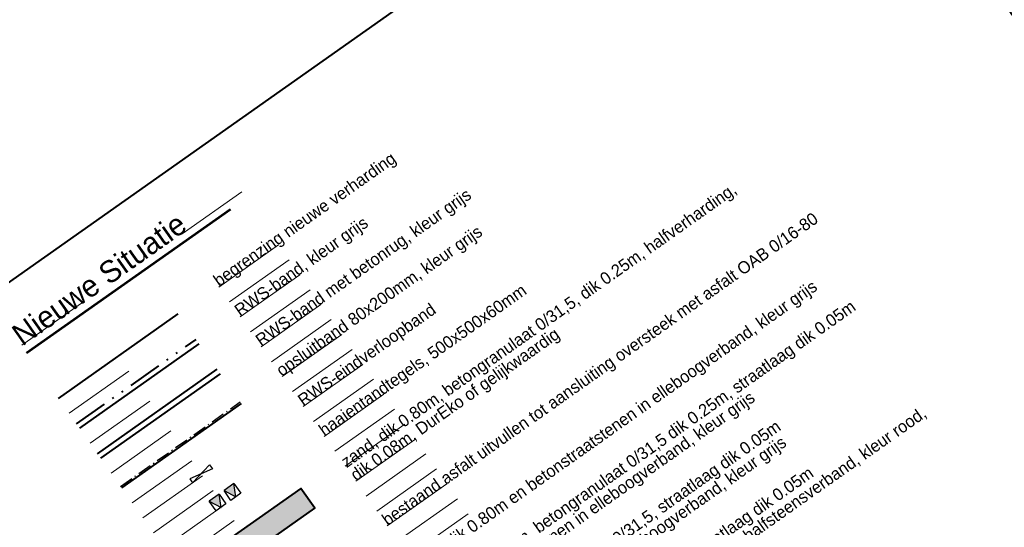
# Model space of a CAD drawing. Header units: metres. Extents: x 148786 to 149386, y 485542 to 486087.
# Tile 5 of 12: x 149000 to 149101, y 485677 to 485729. Entities that reach past the tile are written whole.
import ezdxf

# ---------------------------------------------------------------- set-up
doc = ezdxf.new("R2010")
doc.units = ezdxf.units.M
doc.header["$MEASUREMENT"] = 0
doc.linetypes.add('820', pattern=[2.27, 1.4, -0.4, 0.07, -0.4])
doc.linetypes.add('rws', pattern=[2.74, 1.4, -0.4, 0.07, -0.4, 0.07, -0.4])
for name, color, linetype, lineweight in [('BWR-alg-details verklaring', 7, 'Continuous', 30), ('BWR-nieuw-band-basislijn_GV', 7, 'Continuous', 40), ('BWR-nieuw-band-opsluit 80x200_GV', 1, '820', 30), ('BWR-nieuw-band-trottoir rws 115¯225x240 betonrug_GV', 94, 'rws_b', 40), ('BWR-nieuw-band-verloop eindband', 230, 'Continuous', 30), ('WVB-alg-onderhoek', 7, 'Continuous', 30), ('WVB-pen-dik 025', 1, 'Continuous', 30), ('WVB-pen-dik 035', 1, 'Continuous', 40), ('WVB-pen-dik 050', 1, 'Continuous', 53), ('WVB-raster-20%', 254, 'Continuous', 30)]:
    doc.layers.add(name, color=color, linetype=linetype, lineweight=lineweight)
doc.layers.add('BWR-alg-raster boundary', color=151, linetype='Continuous', lineweight=13, plot=False)
doc.styles.add('Style-WORKING', font='WORKING.shx')
doc.linetypes.add('rws_b', pattern='A,1.4,-0.4,0.07,-0.23,["B",Style-WORKING,S=0.36,R=0,X=-0.104,Y=-0.19],-0.17,0.07,-1.86', length=4.2)

# ---------------------------------------------------------------- blocks, each defined once
blk = doc.blocks.new('EINDB')
at = {"layer": 'BWR-nieuw-band-verloop eindband'}
for p, q in [((0, 0.197), (1, -0.003)), ((1, 0.197), (0, -0.003)), ((0, -0.003), (0, 0.197)), ((1, -0.003), (1, 0.197))]:
    blk.add_line(p, q, dxfattribs=at)

msp = doc.modelspace()

# ---------------------------------------------------------------- hatches: boundary and pattern name
at = {"layer": 'WVB-pen-dik 025'}
for points in [[(149022.265, 485680.039), (149021.043, 485680.689), (149022.065, 485681.412)], [(149020.735, 485678.961), (149019.508, 485679.611), (149020.534, 485680.33), (149020.737, 485678.962), (149020.736, 485678.962)]]:
    msp.add_hatch(color=256, dxfattribs=at).paths.add_polyline_path(points)

# ---------------------------------------------------------------- linework, layer by layer
at = {"layer": 'BWR-alg-raster boundary'}
for p, q in [((149022.865, 485711.344), (149016.736, 485707.022)), ((149026.65, 485705.891), (149020.52, 485701.569)), ((149027.73, 485704.359), (149021.601, 485700.037)), ((149028.811, 485702.826), (149022.682, 485698.504)), ((149029.891, 485701.294), (149023.762, 485696.972)), ((149006.402, 485699.918), (149000.272, 485695.596)), ((149030.972, 485699.762), (149024.843, 485695.44)), ((149032.052, 485698.229), (149025.923, 485693.907)), ((149033.133, 485696.697), (149027.004, 485692.375)), ((149034.214, 485695.165), (149028.084, 485690.843)), ((149010.186, 485694.465), (149004.057, 485690.143)), ((149011.267, 485692.933), (149005.137, 485688.61)), ((149035.294, 485693.632), (149029.165, 485689.31)), ((149036.375, 485692.1), (149030.245, 485687.778)), ((149012.347, 485691.4), (149006.218, 485687.078)), ((149013.428, 485689.868), (149007.298, 485685.546)), ((149037.455, 485690.568), (149031.326, 485686.246)), ((149038.536, 485689.035), (149032.406, 485684.713)), ((149014.508, 485688.336), (149008.379, 485684.013)), ((149015.589, 485686.803), (149009.46, 485682.481)), ((149039.616, 485687.503), (149033.487, 485683.181)), ((149040.697, 485685.971), (149034.568, 485681.649)), ((149016.669, 485685.271), (149010.54, 485680.949)), ((149017.75, 485683.739), (149011.621, 485679.416)), ((149041.777, 485684.438), (149035.648, 485680.116)), ((149042.858, 485682.906), (149036.729, 485678.584)), ((149018.83, 485682.206), (149012.701, 485677.884)), ((149043.939, 485681.374), (149037.809, 485677.052)), ((149019.911, 485680.674), (149013.782, 485676.352)), ((149045.019, 485679.841), (149038.89, 485675.519)), ((149020.992, 485679.142), (149014.862, 485674.819)), ((149046.1, 485678.309), (149039.97, 485673.987)), ((149022.072, 485677.609), (149015.943, 485673.287))]:
    msp.add_line(p, q, dxfattribs=at)
at = {"layer": 'BWR-nieuw-band-basislijn_GV'}
for p, q in [((149006.218, 485687.078), (149018.504, 485695.742)), ((149008.379, 485684.013), (149020.665, 485692.677)), ((149010.54, 485680.949), (149022.826, 485689.612))]:
    msp.add_line(p, q, dxfattribs=at)
at = {"layer": 'BWR-nieuw-band-opsluit 80x200_GV'}
msp.add_line((149010.425, 485681.112), (149022.711, 485689.776), dxfattribs=at)
at = {"layer": 'BWR-nieuw-band-trottoir rws 115¯225x240 betonrug_GV', "linetype": 'rws', "ltscale": 2.5}
msp.add_line((149005.901, 485687.528), (149018.187, 485696.191), dxfattribs=at)
at = {"layer": 'BWR-nieuw-band-trottoir rws 115¯225x240 betonrug_GV', "linetype": 'rws_b', "ltscale": 2.5}
msp.add_line((149008.062, 485684.463), (149020.348, 485693.127), dxfattribs=at)
at = {"layer": 'WVB-alg-onderhoek', "lineweight": 40, "flags": 128}
msp.add_lwpolyline([(149139.287, 485676.604), (149080.676, 485759.72), (148903.588, 485634.843), (148962.199, 485551.727)], close=True, dxfattribs=at)
at = {"layer": 'WVB-pen-dik 025'}
for p, q in [((149022.065, 485681.412), (149022.779, 485680.402)), ((149020.534, 485680.33), (149021.242, 485679.319)), ((149021.754, 485679.678), (149021.041, 485680.688)), ((149022.779, 485680.402), (149021.756, 485679.679)), ((149020.222, 485678.598), (149019.51, 485679.609)), ((149021.242, 485679.319), (149020.222, 485678.598))]:
    msp.add_line(p, q, dxfattribs=at)
at = {"layer": 'WVB-pen-dik 025', "flags": 128}
for points in [[(149022.065, 485681.412), (149021.043, 485680.689), (149022.265, 485680.039)], [(149020.534, 485680.33), (149019.508, 485679.611), (149020.735, 485678.961), (149020.736, 485678.962), (149020.737, 485678.962)]]:
    msp.add_lwpolyline(points, close=True, dxfattribs=at)
at = {"layer": 'WVB-pen-dik 035'}
msp.add_line((149004.057, 485690.143), (149016.343, 485698.806), dxfattribs=at)
at = {"layer": 'WVB-pen-dik 035', "flags": 128}
msp.add_lwpolyline([(149018.104, 485670.222), (149030.361, 485678.869), (149028.92, 485680.912), (149016.663, 485672.265)], close=True, dxfattribs=at)
at = {"layer": 'WVB-pen-dik 050'}
msp.add_line((149000.771, 485694.803), (149021.707, 485709.567), dxfattribs=at)
at = {"layer": 'WVB-raster-20%', "ltscale": 2.5, "flags": 128}
msp.add_lwpolyline([(149028.92, 485680.912), (149016.663, 485672.265), (149018.104, 485670.222), (149030.361, 485678.869)], close=True, dxfattribs=at)
at = {"layer": 'WVB-raster-20%', "extrusion": (0, 0, -1)}
msp.add_solid([(-148865.405, 485714.542), (-148867.134, 485712.09), (-149169.264, 485928.814), (-149170.993, 485926.362)], dxfattribs=at)
at = {"layer": 'WVB-raster-20%', "ltscale": 2.5}
msp.add_solid([(149028.92, 485680.912), (149016.663, 485672.265), (149030.361, 485678.869), (149018.104, 485670.222)], dxfattribs=at)

# ---------------------------------------------------------------- block references
at = {"layer": 'BWR-nieuw-band-verloop eindband', "xscale": 2.500000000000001, "yscale": 2.500000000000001, "zscale": 2.500000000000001, "rotation": 215.1381420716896}
msp.add_blockref('EINDB', (149019.57, 485683.328), dxfattribs=at)

# ---------------------------------------------------------------- texts
at = {"layer": 'BWR-alg-details verklaring', "style": 'Style-WORKING'}
for s, p in [('begrenzing nieuwe verharding', (149020.52, 485701.569)), ('RWS-band met betonrug, kleur grijs', (149024.843, 485695.44)), ('RWS-band, kleur grijs', (149022.682, 485698.504)), ('opsluitband 80x200mm, kleur grijs', (149026.963, 485692.346))]:
    msp.add_text(s, height=1.25, rotation=35.19029, dxfattribs=at).set_placement(p)
at = {"layer": 'BWR-alg-details verklaring', "char_height": 1.25, "attachment_point": 7, "rotation": 35.1902, "style": 'Style-WORKING'}
for s, insert, line_spacing_factor in [('zand, dik 0.80m, betongranulaat 0/31,5, dik 0.25m, halfverharding,\\Pdik 0.08m, DurEko of gelijkwaardig', (149034.808, 485681.308), 0.798413), ('bestaand asfalt uitvullen tot aansluiting oversteek met asfalt OAB 0/16-80 ', (149038.049, 485676.711), 0.6), ('zand dik 0.80m en betonstraatstenen in elleboogverband, kleur grijs', (149041.291, 485672.114), 0.6), ('haaientandtegels, 500x500x60mm', (149031.566, 485685.905), 0.6), ('zand dik 0.80m, betongranulaat 0/31,5 dik 0.25m, straatlaag dik 0.05m\\Pen betonstraatstenen in elleboogverband, kleur grijs', (149044.533, 485667.517), 0.798413), ('RWS-eindverloopband', (149029.405, 485688.97), 0.6), ('uitvullen betongranulaat 0/31,5, straatlaag dik 0.05m\\Pen voegstone betonstraatstenen o.g. in halfsteensverband, kleur rood,\\Pvoegen met krimpvrije voegmortel', (149052.097, 485656.791), 0.798413), ('uitvullen betongranulaat 0/31,5, straatlaag dik 0.05m\\Pen betonstraatstenen in elleboogverband, kleur grijs', (149047.774, 485662.92), 0.798413)]:
    msp.add_mtext(s, dxfattribs=dict(at, insert=insert, line_spacing_factor=line_spacing_factor))
at = {"layer": 'WVB-pen-dik 050', "linetype": 'Continuous', "style": 'Style-WORKING'}
msp.add_text('Nieuwe Situatie', height=2.25, rotation=35.1902, dxfattribs=at).set_placement((149000.319, 485695.445))

doc.saveas('drawing.dxf')
